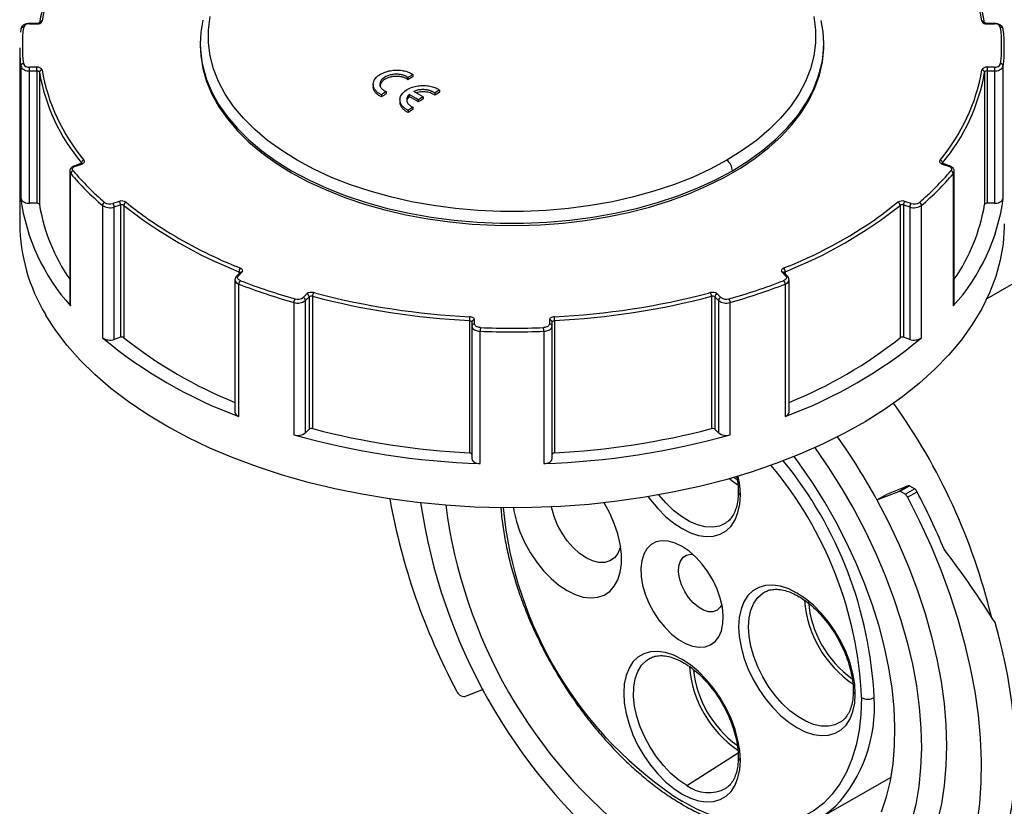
# Model space of a CAD drawing. Header units: inches. Extents: x 0 to 33, y 0 to 25.5.
# Tile 11 of 13: x 25.2 to 29.5, y 19.9 to 23.4. Entities that reach past the tile are written whole.
import ezdxf

# ---------------------------------------------------------------- set-up
doc = ezdxf.new("R2010")
doc.units = ezdxf.units.IN
doc.header["$LTSCALE"] = 3
doc.header["$MEASUREMENT"] = 0

msp = doc.modelspace()

# ---------------------------------------------------------------- linework, layer by layer
for p, q in [((25.1597, 23.3803), (25.1585, 23.3668)), ((25.2305, 23.4056), (25.1989, 23.4056)), ((25.1989, 23.4056), (25.1989, 23.4035)), ((25.1989, 23.4035), (25.2305, 23.4035)), ((25.2305, 23.4056), (25.2305, 23.4035)), ((29.4636, 23.4056), (29.432, 23.4056)), ((29.432, 23.4035), (29.432, 23.4056)), ((29.432, 23.4035), (29.4636, 23.4035)), ((29.4636, 23.4035), (29.4636, 23.4056)), ((25.1551, 23.2984), (25.1551, 22.5204)), ((25.9533, 23.3172), (25.9533, 23.308)), ((28.7092, 23.308), (28.7092, 23.3172)), ((25.1596, 23.2174), (25.1596, 22.6323)), ((25.2305, 23.2126), (25.1989, 23.2126)), ((25.1989, 23.1961), (25.1989, 23.2126)), ((25.2305, 23.1961), (25.2305, 23.2126)), ((29.4636, 23.2126), (29.432, 23.2126)), ((29.432, 23.2126), (29.432, 23.1961)), ((29.4636, 23.2126), (29.4636, 23.1961)), ((29.5029, 22.6323), (29.5029, 23.2174)), ((25.1989, 23.1961), (25.2305, 23.1961)), ((25.1989, 22.611), (25.1989, 23.1961)), ((25.2305, 23.1961), (25.2305, 22.611)), ((25.2423, 23.1899), (25.2423, 22.6048)), ((26.8714, 23.1667), (26.8714, 23.157)), ((26.8925, 23.1801), (26.8925, 23.1704)), ((29.4203, 23.1899), (29.4203, 22.6048)), ((29.432, 23.1961), (29.4636, 23.1961)), ((29.432, 23.1961), (29.432, 22.611)), ((29.4636, 23.1961), (29.4636, 22.611)), ((26.7178, 23.1359), (26.7178, 23.1241)), ((27.0108, 23.1111), (27.0108, 23.1015)), ((26.754, 23.0908), (26.754, 23.0811)), ((26.775, 23.1045), (26.775, 23.0948)), ((26.8361, 23.0679), (26.8361, 23.0558)), ((26.8765, 23.0921), (26.8765, 23.0825)), ((26.9172, 23.0683), (26.9172, 23.0586)), ((26.938, 23.0818), (26.938, 23.0721)), ((26.9897, 23.0978), (26.9897, 23.0881)), ((26.8933, 23.0356), (26.8933, 23.0259)), ((26.8723, 23.0219), (26.8723, 23.0122)), ((25.4255, 22.7859), (25.3982, 22.7767)), ((25.4019, 22.7752), (25.4293, 22.7843)), ((25.4282, 22.7893), (25.4282, 22.7871)), ((29.2333, 22.7843), (29.2606, 22.7752)), ((29.2344, 22.7893), (29.2344, 22.787)), ((29.2644, 22.7767), (29.237, 22.7859)), ((25.3763, 22.7518), (25.3763, 22.1667)), ((25.3804, 22.1566), (25.3804, 22.7417)), ((29.2821, 22.7417), (29.2821, 22.1566)), ((29.2862, 22.1667), (29.2862, 22.7518)), ((25.2305, 22.611), (25.1989, 22.611)), ((25.5207, 22.6014), (25.5207, 22.0163)), ((25.5946, 22.619), (25.5673, 22.6098)), ((25.5732, 22.5943), (25.6005, 22.6034)), ((25.5732, 22.0092), (25.5732, 22.5943)), ((25.6005, 22.6034), (25.6005, 22.0183)), ((25.6161, 22.6014), (25.6161, 22.0164)), ((29.0464, 22.6014), (29.0464, 22.0164)), ((29.062, 22.6034), (29.0894, 22.5943)), ((29.062, 22.6034), (29.062, 22.0183)), ((29.0953, 22.6098), (29.0679, 22.619)), ((29.0894, 22.5943), (29.0894, 22.0092)), ((29.1418, 22.0163), (29.1418, 22.6014)), ((29.4636, 22.611), (29.432, 22.611)), ((29.9133, 22.4678), (29.4303, 22.1889)), ((26.1308, 22.3234), (26.1117, 22.3313)), ((28.5547, 22.3329), (28.5317, 22.3234)), ((26.1293, 22.3042), (26.1135, 22.2884)), ((26.1219, 22.2897), (26.1377, 22.3055)), ((26.124, 22.3082), (26.124, 22.2989)), ((26.1294, 22.3043), (26.1293, 22.3042)), ((28.5249, 22.3055), (28.5407, 22.2897)), ((28.549, 22.2884), (28.5332, 22.3042)), ((28.5332, 22.3042), (28.5332, 22.3041)), ((28.5385, 22.3082), (28.5385, 22.2989)), ((26.1064, 22.2726), (26.1064, 22.2721)), ((26.1064, 22.2721), (26.1064, 21.687)), ((26.1239, 21.6681), (26.1239, 22.2532)), ((28.5386, 22.2532), (28.5386, 21.6681)), ((28.5562, 21.687), (28.5562, 22.2721)), ((26.4241, 22.21), (26.4083, 22.1942)), ((26.4495, 22.1997), (26.4495, 21.6147)), ((26.4634, 22.2132), (26.4545, 22.2156)), ((28.2081, 22.2156), (28.2006, 22.2136)), ((28.213, 22.1997), (28.213, 21.6147)), ((28.2543, 22.1942), (28.2385, 22.21)), ((26.367, 22.1721), (26.367, 21.5871)), ((26.4185, 22.1812), (26.4343, 22.197)), ((26.4185, 21.5961), (26.4185, 22.1812)), ((26.4343, 22.197), (26.4343, 21.6119)), ((28.2282, 22.197), (28.244, 22.1812)), ((28.2282, 22.197), (28.2282, 21.6119)), ((28.244, 22.1812), (28.244, 21.5961)), ((28.2956, 21.5871), (28.2956, 22.1721)), ((27.1434, 22.0924), (27.1434, 21.5073)), ((27.1541, 22.0856), (27.1541, 22.0674)), ((27.1541, 22.0674), (27.1541, 21.4823)), ((27.1659, 22.077), (27.1659, 22.0953)), ((27.4966, 22.0953), (27.4966, 22.077)), ((27.5084, 22.0674), (27.5084, 22.0856)), ((27.5084, 21.4823), (27.5084, 22.0674)), ((27.5192, 22.0924), (27.5192, 21.5073)), ((27.1909, 21.4596), (27.1909, 22.0447)), ((27.4716, 22.0447), (27.4716, 21.4596)), ((25.6005, 22.0183), (25.5732, 22.0092)), ((29.0894, 22.0092), (29.062, 22.0183)), ((26.4343, 21.6119), (26.4185, 21.5961)), ((28.244, 21.5961), (28.2282, 21.6119)), ((28.9444, 21.2989), (29.0411, 21.3368)), ((29.0828, 21.3609), (28.9861, 21.323)), ((29.0411, 21.3368), (29.0828, 21.3609)), ((29.0473, 21.3378), (29.089, 21.3619)), ((29.0473, 21.3378), (29.0706, 21.3243)), ((29.1124, 21.3484), (29.0706, 21.3243)), ((29.0799, 21.3108), (29.1217, 21.3349)), ((29.089, 21.3619), (29.1124, 21.3484)), ((28.9444, 21.2989), (28.9861, 21.323)), ((28.0829, 21.0939), (28.083, 21.0939)), ((28.4495, 20.8928), (28.4519, 20.8941)), ((27.2038, 20.4608), (27.1248, 20.4299)), ((28.104, 20.0369), (28.3303, 20.1813)), ((28.6899, 19.8925), (29.0068, 20.0735))]:
    msp.add_line(p, q)
at = {"flags": 128}
for points in [[(26.3816, 22.8009), (26.3133, 22.8434), (26.2506, 22.8888), (26.1941, 22.9367), (26.1439, 22.9869), (26.1003, 23.0391), (26.0636, 23.0931), (26.034, 23.1485), (26.0116, 23.205), (25.9967, 23.2624), (25.9892, 23.3202), (25.9892, 23.3782), (25.9967, 23.436)], [(28.6659, 23.436), (28.6734, 23.3782), (28.6734, 23.3202), (28.6659, 23.2624), (28.6509, 23.205), (28.6286, 23.1485), (28.599, 23.0931), (28.5623, 23.0391), (28.5187, 22.9869), (28.4685, 22.9367), (28.4119, 22.8888), (28.3493, 22.8434), (28.281, 22.8009)], [(25.9533, 23.308), (25.9554, 23.2644), (25.9646, 23.2066), (25.981, 23.1493), (26.0047, 23.0928), (26.0355, 23.0375), (26.0731, 22.9836), (26.1175, 22.9314), (26.1684, 22.8813), (26.2254, 22.8334), (26.2884, 22.7881), (26.3569, 22.7455), (26.4306, 22.706), (26.5092, 22.6696), (26.5921, 22.6367), (26.6789, 22.6073), (26.7693, 22.5817), (26.8626, 22.56), (26.9585, 22.5422), (27.0563, 22.5285), (27.1556, 22.519), (27.2558, 22.5137), (27.3564, 22.5127), (27.4569, 22.5158), (27.5568, 22.5233), (27.6554, 22.5349), (27.7523, 22.5506), (27.8469, 22.5703), (27.9388, 22.594), (28.0275, 22.6215), (28.1124, 22.6527), (28.1932, 22.6874), (28.2694, 22.7254), (28.3406, 22.7664), (28.4064, 22.8104), (28.4664, 22.857), (28.5204, 22.9061), (28.568, 22.9573), (28.6091, 23.0103), (28.6433, 23.065), (28.6706, 23.1209), (28.6906, 23.1778), (28.7035, 23.2355), (28.709, 23.2935), (28.7092, 23.308)], [(25.9658, 23.2105), (25.981, 23.1585), (26.0047, 23.102), (26.0355, 23.0467), (26.0731, 22.9928), (26.1175, 22.9407), (26.1684, 22.8905), (26.2254, 22.8427), (26.2884, 22.7973), (26.3569, 22.7548)], [(28.3056, 22.7548), (28.3757, 22.7984), (28.44, 22.8449), (28.498, 22.894), (28.5495, 22.9455), (28.5943, 22.9991), (28.6319, 23.0545), (28.6623, 23.1114), (28.6852, 23.1694), (28.6984, 23.2175)], [(25.391, 22.7544), (25.3891, 22.7571), (25.3882, 22.7601), (25.3883, 22.7631), (25.3893, 22.766), (25.3913, 22.7688), (25.3941, 22.7713), (25.3977, 22.7735), (25.4019, 22.7752)], [(25.4293, 22.7843), (25.4328, 22.7858), (25.4359, 22.7876), (25.4383, 22.7897), (25.44, 22.792), (25.4409, 22.7945), (25.441, 22.797), (25.4404, 22.7995), (25.4389, 22.8018)], [(28.281, 22.8009), (28.2073, 22.7615), (28.1288, 22.7254), (28.0458, 22.6927), (27.9588, 22.6637), (27.8684, 22.6385), (27.7749, 22.6174), (27.6789, 22.6003), (27.581, 22.5874), (27.4816, 22.5787), (27.3815, 22.5744), (27.2811, 22.5744), (27.1809, 22.5787), (27.0816, 22.5874), (26.9837, 22.6003), (26.8877, 22.6174), (26.7942, 22.6385), (26.7037, 22.6637), (26.6167, 22.6927), (26.5337, 22.7254), (26.4552, 22.7615), (26.3816, 22.8009)], [(29.2236, 22.8018), (29.2222, 22.7995), (29.2215, 22.797), (29.2216, 22.7945), (29.2226, 22.792), (29.2243, 22.7897), (29.2267, 22.7876), (29.2297, 22.7858), (29.2333, 22.7843)], [(29.2334, 22.7876), (29.2336, 22.7881), (29.2344, 22.7893)], [(29.2606, 22.7752), (29.2649, 22.7735), (29.2684, 22.7713), (29.2713, 22.7688), (29.2732, 22.766), (29.2743, 22.7631), (29.2743, 22.7601), (29.2734, 22.7571), (29.2716, 22.7544)], [(26.3569, 22.7548), (26.4325, 22.7143), (26.513, 22.6772), (26.5982, 22.6437), (26.6874, 22.614), (26.7802, 22.5881), (26.8762, 22.5664), (26.9746, 22.5489), (27.0751, 22.5356), (27.177, 22.5268), (27.2797, 22.5223), (27.3828, 22.5223), (27.4856, 22.5268), (27.5874, 22.5356), (27.6879, 22.5489), (27.7864, 22.5664), (27.8823, 22.5881), (27.9751, 22.614), (28.0644, 22.6437), (28.1495, 22.6772), (28.2301, 22.7143), (28.3056, 22.7548)], [(29.0368, 22.615), (28.9836, 22.5733), (28.9749, 22.5669)], [(29.5075, 22.5204), (29.5073, 22.5053), (29.5021, 22.432), (29.4894, 22.359), (29.4694, 22.2865), (29.4421, 22.2149), (29.4076, 22.1443), (29.3661, 22.075), (29.3176, 22.0072), (29.2623, 21.9411), (29.2004, 21.877), (29.1322, 21.8152), (29.0578, 21.7557), (28.9776, 21.6988), (28.8917, 21.6447), (28.8005, 21.5937), (28.7043, 21.5457), (28.6034, 21.5011), (28.4982, 21.46), (28.389, 21.4225), (28.2762, 21.3887), (28.1601, 21.3588), (28.0413, 21.3329), (27.92, 21.311), (27.7967, 21.2932), (27.6718, 21.2796), (27.5458, 21.2702), (27.419, 21.2651), (27.292, 21.2643), (27.1651, 21.2678), (27.0387, 21.2755), (26.9133, 21.2875), (26.7894, 21.3037), (26.6673, 21.324), (26.5475, 21.3484), (26.4303, 21.3768), (26.3162, 21.4092), (26.2056, 21.4452), (26.0988, 21.485), (25.9962, 21.5283), (25.8982, 21.575), (25.8051, 21.6249), (25.7171, 21.6778), (25.6347, 21.7337), (25.558, 21.7922), (25.4874, 21.8532), (25.4231, 21.9164), (25.3653, 21.9817), (25.3142, 22.0489), (25.2699, 22.1177)], [(26.1305, 22.2685), (26.1264, 22.2704), (26.1231, 22.2727), (26.1206, 22.2753), (26.1189, 22.2781), (26.1182, 22.2811), (26.1185, 22.284), (26.1197, 22.287), (26.1219, 22.2897)], [(26.1377, 22.3055), (26.1395, 22.3078), (26.1406, 22.3102), (26.1408, 22.3127), (26.1403, 22.3152), (26.139, 22.3176), (26.1369, 22.3198), (26.1341, 22.3218), (26.1308, 22.3234)], [(28.5317, 22.3234), (28.5284, 22.3218), (28.5257, 22.3198), (28.5236, 22.3176), (28.5222, 22.3152), (28.5217, 22.3127), (28.522, 22.3102), (28.523, 22.3078), (28.5249, 22.3055)], [(28.5407, 22.2897), (28.5428, 22.287), (28.544, 22.284), (28.5443, 22.2811), (28.5436, 22.2781), (28.542, 22.2753), (28.5394, 22.2727), (28.5361, 22.2704), (28.5321, 22.2685)], [(27.1434, 22.0924), (27.1455, 22.0922), (27.1475, 22.0917), (27.1494, 22.0911), (27.151, 22.0902), (27.1523, 22.0892), (27.1533, 22.0881), (27.1539, 22.0869), (27.1541, 22.0856)], [(27.1659, 22.0953), (27.1655, 22.0978), (27.1643, 22.1002), (27.1624, 22.1025), (27.1597, 22.1045), (27.1565, 22.1062), (27.1528, 22.1075), (27.1487, 22.1084), (27.1444, 22.1088)], [(27.1541, 22.0674), (27.1548, 22.0631), (27.1569, 22.059), (27.1602, 22.0552), (27.1648, 22.0518), (27.1703, 22.049), (27.1767, 22.0468), (27.1836, 22.0454), (27.1909, 22.0447)], [(27.1917, 22.0611), (27.1866, 22.0616), (27.1817, 22.0626), (27.1773, 22.0642), (27.1734, 22.0661), (27.1702, 22.0685), (27.1678, 22.0712), (27.1664, 22.074), (27.1659, 22.077)], [(27.4966, 22.077), (27.4961, 22.074), (27.4947, 22.0712), (27.4923, 22.0685), (27.4892, 22.0661), (27.4853, 22.0642), (27.4808, 22.0626), (27.476, 22.0616), (27.4708, 22.0611)], [(27.4716, 22.0447), (27.4789, 22.0454), (27.4859, 22.0468), (27.4922, 22.049), (27.4978, 22.0518), (27.5023, 22.0552), (27.5057, 22.059), (27.5077, 22.0631), (27.5084, 22.0674)], [(27.5181, 22.1088), (27.5138, 22.1084), (27.5098, 22.1075), (27.506, 22.1062), (27.5028, 22.1045), (27.5002, 22.1025), (27.4982, 22.1002), (27.497, 22.0978), (27.4966, 22.0953)], [(27.5084, 22.0856), (27.5086, 22.0869), (27.5092, 22.0881), (27.5102, 22.0892), (27.5115, 22.0902), (27.5131, 22.0911), (27.515, 22.0917), (27.517, 22.0922), (27.5192, 22.0924)], [(27.1541, 21.5005), (27.1539, 21.5018), (27.1533, 21.503), (27.1523, 21.5041), (27.151, 21.5051), (27.1494, 21.506), (27.1475, 21.5066), (27.1455, 21.5071), (27.1434, 21.5073)], [(27.5192, 21.5073), (27.517, 21.5071), (27.515, 21.5066), (27.5131, 21.506), (27.5115, 21.5051), (27.5102, 21.5041), (27.5092, 21.503), (27.5086, 21.5018), (27.5084, 21.5005)], [(28.6701, 21.53), (28.6714, 21.5283), (28.7321, 21.4398), (28.7894, 21.3486), (28.8433, 21.2551), (28.8932, 21.1597), (28.9391, 21.0628), (28.9808, 20.9649), (29.0179, 20.8665), (29.0504, 20.768), (29.0781, 20.6699), (29.1009, 20.5727), (29.1186, 20.4768), (29.1312, 20.3826), (29.1386, 20.2906), (29.1408, 20.2013), (29.1377, 20.115), (29.1295, 20.0321), (29.1161, 19.9532), (29.0975, 19.8784)], [(27.1541, 21.4823), (27.1548, 21.478), (27.1569, 21.4739), (27.1602, 21.4701), (27.1648, 21.4668), (27.1703, 21.4639), (27.1767, 21.4617), (27.1836, 21.4603), (27.1909, 21.4596)], [(27.4716, 21.4596), (27.4789, 21.4603), (27.4859, 21.4617), (27.4922, 21.4639), (27.4978, 21.4668), (27.5023, 21.4701), (27.5057, 21.4739), (27.5077, 21.478), (27.5084, 21.4823)], [(28.9649, 19.9198), (28.9868, 19.9864), (29.0038, 20.0575), (29.0156, 20.1328), (29.0223, 20.2118), (29.0237, 20.2941), (29.02, 20.3794), (29.0111, 20.4671), (28.997, 20.5569), (28.9778, 20.6481), (28.9537, 20.7405), (28.9248, 20.8334), (28.8911, 20.9264), (28.8529, 21.019), (28.8104, 21.1108), (28.7639, 21.2012), (28.7134, 21.2897), (28.6594, 21.376), (28.6021, 21.4595), (28.579, 21.4911)], [(28.2925, 21.3933), (28.3046, 21.3838), (28.3293, 21.3666)], [(28.3261, 21.3882), (28.3138, 21.3971), (28.3116, 21.3988)], [(28.3407, 21.3212), (28.3381, 21.3651), (28.3316, 21.4047)], [(27.3379, 21.2641), (27.3401, 21.2503), (27.3507, 21.2044), (27.3663, 21.158), (27.3866, 21.1119), (27.4111, 21.0673), (27.4392, 21.0252), (27.4704, 20.9864), (27.5039, 20.9519), (27.539, 20.9224), (27.5749, 20.8986), (27.6108, 20.8809), (27.6458, 20.8699), (27.6793, 20.8658), (27.7105, 20.8686), (27.7387, 20.8782), (27.7631, 20.8946), (27.7834, 20.9172), (27.799, 20.9456), (27.8096, 20.9792), (27.815, 21.0172), (27.815, 21.0588), (27.8096, 21.103), (27.799, 21.1488), (27.7834, 21.1953), (27.7631, 21.2413), (27.7387, 21.2859), (27.7384, 21.2863)], [(27.9339, 21.3132), (27.9436, 21.3001), (27.9758, 21.2611), (28.0103, 21.2263), (28.0462, 21.1966), (28.0829, 21.1724), (28.1196, 21.1542), (28.1555, 21.1425), (28.19, 21.1375), (28.2223, 21.1392), (28.2517, 21.1476), (28.2777, 21.1626), (28.2998, 21.1839), (28.3174, 21.211), (28.3302, 21.2434), (28.3381, 21.2804), (28.3407, 21.3212)], [(28.2769, 21.1977), (28.2747, 21.1963), (28.2482, 21.1839), (28.2183, 21.1784), (28.1858, 21.1799), (28.1514, 21.1884), (28.116, 21.2037), (28.0802, 21.2254), (28.045, 21.253), (28.0111, 21.2859), (27.9809, 21.3214)], [(28.9444, 21.2989), (28.9955, 21.2005), (29.0426, 21.1007), (29.0853, 20.9998), (29.1235, 20.8985), (29.1569, 20.797), (29.1855, 20.696), (29.2092, 20.5958), (29.2277, 20.4969), (29.2411, 20.3998), (29.2493, 20.3048), (29.2521, 20.2124), (29.2497, 20.1231), (29.2421, 20.0372), (29.2292, 19.9552), (29.2111, 19.8773)], [(29.0799, 21.3108), (29.1331, 21.2049), (29.1821, 21.0977), (29.2266, 20.9896), (29.2665, 20.8811), (29.3016, 20.7726), (29.3317, 20.6645), (29.3568, 20.5574), (29.3768, 20.4515), (29.3915, 20.3474), (29.401, 20.2455), (29.4051, 20.1461), (29.4038, 20.0497), (29.3972, 19.9567), (29.3854, 19.8674)], [(27.8112, 21.0936), (27.8097, 21.0878), (27.7992, 21.0626), (27.7839, 21.0429), (27.7643, 21.0294), (27.7412, 21.0226), (27.7152, 21.0227), (27.6873, 21.0296), (27.6584, 21.0432), (27.6295, 21.063), (27.6016, 21.0883), (27.5756, 21.1182), (27.5524, 21.1518), (27.5329, 21.1878), (27.5176, 21.2252), (27.5071, 21.2625), (27.5059, 21.2682)], [(28.0829, 21.0939), (28.0521, 21.1087), (28.0222, 21.1169), (27.994, 21.1185), (27.9684, 21.1133), (27.946, 21.1015), (27.9276, 21.0834), (27.9137, 21.0595), (27.9047, 21.0306), (27.9007, 20.9974), (27.9021, 20.961), (27.9086, 20.9223), (27.9201, 20.8825), (27.9363, 20.8428), (27.9567, 20.8042), (27.9808, 20.7678), (28.0078, 20.7348), (28.037, 20.7061), (28.0675, 20.6825), (28.0984, 20.6646), (28.1289, 20.653), (28.158, 20.6481), (28.185, 20.6499), (28.2091, 20.6585), (28.2295, 20.6735), (28.2457, 20.6945), (28.2573, 20.721), (28.2638, 20.7522), (28.2651, 20.7871), (28.2612, 20.8248), (28.2521, 20.8642), (28.2382, 20.9041), (28.2198, 20.9434), (28.1975, 20.981), (28.1718, 21.0158), (28.1437, 21.0468), (28.1137, 21.0731), (28.0829, 21.0939)], [(28.2588, 20.8375), (28.252, 20.8251), (28.2383, 20.8117), (28.2207, 20.8048), (28.2002, 20.8048), (28.1779, 20.8116), (28.155, 20.8248), (28.1326, 20.8438), (28.1121, 20.8675), (28.0946, 20.8947), (28.0809, 20.9239), (28.0718, 20.9535), (28.0678, 20.9819), (28.0691, 21.0075), (28.0757, 21.0291), (28.0872, 21.0455), (28.1029, 21.0556), (28.1221, 21.0591), (28.1312, 21.0585)], [(28.8487, 20.4412), (28.8461, 20.4851), (28.8383, 20.5311), (28.8254, 20.5783), (28.8078, 20.6258), (28.7858, 20.6725), (28.7598, 20.7175), (28.7303, 20.76), (28.6981, 20.799), (28.6636, 20.8337), (28.6277, 20.8635), (28.591, 20.8877), (28.5543, 20.9058), (28.5184, 20.9176), (28.4839, 20.9226), (28.4516, 20.9209), (28.4222, 20.9124), (28.3962, 20.8974), (28.3741, 20.8761), (28.3565, 20.849), (28.3437, 20.8167), (28.3358, 20.7797), (28.3332, 20.7388), (28.3358, 20.695), (28.3437, 20.649), (28.3565, 20.6017), (28.3741, 20.5543), (28.3962, 20.5076), (28.4222, 20.4625), (28.4516, 20.4201), (28.4839, 20.3811), (28.5184, 20.3464), (28.5543, 20.3166), (28.591, 20.2924), (28.6277, 20.2742), (28.6636, 20.2625), (28.6981, 20.2575), (28.7303, 20.2592), (28.7598, 20.2676), (28.7858, 20.2827), (28.8078, 20.3039), (28.8254, 20.331), (28.8383, 20.3634), (28.8461, 20.4004), (28.8487, 20.4412)], [(28.785, 20.3177), (28.7847, 20.3176), (28.7589, 20.3048), (28.7298, 20.2987), (28.6981, 20.2994), (28.6645, 20.3068), (28.6297, 20.3208), (28.5945, 20.3412), (28.5597, 20.3673), (28.526, 20.3987), (28.4943, 20.4347), (28.4652, 20.4744), (28.4394, 20.5169), (28.4175, 20.5613), (28.3999, 20.6067), (28.387, 20.652), (28.3792, 20.6961), (28.3766, 20.7382), (28.3792, 20.7772), (28.387, 20.8123), (28.3999, 20.8427), (28.4175, 20.8678), (28.4394, 20.8869), (28.4495, 20.8928)], [(28.3407, 20.1478), (28.3381, 20.1917), (28.3302, 20.2377), (28.3174, 20.2849), (28.2998, 20.3324), (28.2777, 20.3791), (28.2517, 20.4241), (28.2223, 20.4666), (28.19, 20.5056), (28.1555, 20.5403), (28.1196, 20.5701), (28.0829, 20.5943), (28.0462, 20.6124), (28.0103, 20.6242), (27.9758, 20.6292), (27.9436, 20.6275), (27.9141, 20.619), (27.8881, 20.604), (27.8661, 20.5827), (27.8485, 20.5556), (27.8356, 20.5233), (27.8278, 20.4863), (27.8252, 20.4454), (27.8278, 20.4016), (27.8356, 20.3556), (27.8485, 20.3083), (27.8661, 20.2609), (27.8881, 20.2142), (27.9141, 20.1691), (27.9436, 20.1267), (27.9758, 20.0877), (28.0103, 20.053), (28.0462, 20.0232), (28.0829, 19.999)], [(28.104, 20.0369), (28.0684, 20.0606), (28.0335, 20.09), (28.0003, 20.1245), (27.9695, 20.1633), (27.9418, 20.2054), (27.9178, 20.2499), (27.8981, 20.2957), (27.8832, 20.3419), (27.8733, 20.3873), (27.8688, 20.4308), (27.8697, 20.4716), (27.876, 20.5086), (27.8876, 20.541), (27.9041, 20.5681), (27.9253, 20.5891), (27.9437, 20.6006)], [(28.8764, 20.4252), (28.8737, 20.3511), (28.8656, 20.2807), (28.8521, 20.2143), (28.8334, 20.1525), (28.8096, 20.0958), (28.7808, 20.0443), (28.7472, 19.9987), (28.7091, 19.959), (28.6667, 19.9257), (28.6204, 19.8989), (28.5703, 19.8789), (28.5169, 19.8657), (28.4606, 19.8594), (28.4017, 19.8602), (28.3406, 19.8679), (28.2777, 19.8826), (28.2135, 19.9041), (28.1484, 19.9323), (28.0829, 19.967)], [(28.0829, 19.999), (28.1196, 19.9808), (28.1555, 19.9691), (28.19, 19.9641), (28.2223, 19.9658), (28.2517, 19.9742), (28.2777, 19.9893), (28.2998, 20.0105), (28.3174, 20.0376), (28.3302, 20.07), (28.3381, 20.107), (28.3407, 20.1478)]]:
    msp.add_lwpolyline(points, dxfattribs=at)
for centre, radius, start, end in [((26.0894, 23.2702), 0.848, 140.0963, 170.1068), ((28.5731, 23.2702), 0.848, 9.8932, 39.9037), ((26.0824, 23.2603), 0.8528, 140.0963, 170.1068), ((28.5802, 23.2603), 0.8528, 9.8932, 39.9037), ((25.234, 23.4254), 0.0222, 261.0159, 334.6243), ((25.2525, 23.4054), 0.0105, 81.8527, 163.1464), ((26.4187, 23.3172), 0.4653, 167.2782, 193.2604), ((28.2443, 23.3173), 0.4649, 347.6147, 12.6936), ((29.41, 23.4054), 0.0106, 17.559, 98.0962), ((29.4286, 23.4254), 0.0222, 205.3757, 278.9841), ((25.17, 23.3783), 0.0104, 82.1435, 173.8319), ((25.89, 23.308), 0.7231, 173.6019, 186.3981), ((25.1947, 23.3784), 0.0254, 80.5031, 156.3402), ((29.4678, 23.3784), 0.0254, 23.6598, 99.4969), ((29.4926, 23.3783), 0.0104, 6.1681, 97.8565), ((28.7726, 23.308), 0.7231, 353.6019, 6.3981), ((28.7805, 23.2984), 0.727, 353.6019, 6.3981), ((25.883, 23.2984), 0.7279, 180.0053, 186.395), ((25.1709, 23.2161), 0.0114, 87.5152, 173.582), ((25.1929, 23.2319), 0.0363, 203.6598, 279.4969), ((25.1947, 23.2376), 0.0254, 203.6598, 279.4969), ((25.234, 23.1906), 0.0222, 25.3757, 98.9841), ((25.2537, 23.1886), 0.0115, 88.5768, 173.5849), ((26.0894, 23.3458), 0.848, 189.8932, 219.9037), ((28.5731, 23.3458), 0.848, 320.0963, 350.1068), ((29.4286, 23.1906), 0.0222, 81.0159, 154.6243), ((29.4088, 23.1886), 0.0115, 6.4151, 91.4232), ((29.4678, 23.2376), 0.0254, 260.5031, 336.3402), ((29.4696, 23.2319), 0.0363, 260.5031, 336.3402), ((29.4916, 23.2161), 0.0114, 6.418, 92.4848), ((25.2322, 23.1851), 0.0111, 25.3757, 98.9841), ((26.0824, 23.3364), 0.8528, 189.8932, 219.9037), ((33.332, 13.0405), 12.0116, 122.41921, 122.53812), ((33.3265, 13.0405), 12.0005, 122.42158, 122.5406), ((28.5802, 23.3364), 0.8528, 320.0963, 350.1068), ((29.4303, 23.1851), 0.0111, 81.0159, 154.6243), ((33.45, 12.9722), 12.0109, 122.41936, 122.53828), ((33.4623, 12.8384), 12.252, 123.08003, 123.19748), ((33.4567, 12.8384), 12.2409, 123.08302, 123.20058), ((21.2078, 13.3724), 11.252, 59.50837, 59.74815), ((21.2133, 13.3724), 11.2409, 59.50788, 59.74789), ((21.2278, 13.3845), 11.2536, 59.50844, 59.74819), ((33.5009, 12.8791), 12.1312, 122.75119, 122.86852), ((33.4954, 12.8791), 12.1201, 122.75388, 122.87132), ((33.4444, 12.9722), 11.9998, 122.42173, 122.54076), ((33.5802, 12.7701), 12.2513, 123.08022, 123.19768), ((33.5747, 12.7701), 12.2402, 123.08322, 123.20078), ((25.3988, 22.773), 0.0038, 35.1735, 99.5106), ((25.4262, 22.7821), 0.0038, 35.1828, 99.4527), ((25.4423, 22.7881), 0.0142, 103.9636, 174.8696), ((25.4248, 22.7864), 0.0045, 1.3441, 40.8544), ((28.2444, 22.7517), 0.0613, 2.8426, 53.3848), ((29.2202, 22.7881), 0.0142, 5.1304, 76.0364), ((29.2364, 22.7821), 0.0038, 80.5473, 144.8172), ((29.2637, 22.773), 0.0038, 80.4928, 144.826), ((25.3916, 22.7521), 0.0152, 181.086, 222.9214), ((25.3948, 22.7404), 0.0144, 105.1796, 175.03), ((26.3903, 23.6113), 1.3327, 220.7333, 229.2729), ((26.3954, 23.6193), 1.3255, 220.7333, 229.2729), ((28.2672, 23.6193), 1.3255, 310.7271, 319.2667), ((28.2723, 23.6113), 1.3327, 310.7271, 319.2667), ((29.2678, 22.7404), 0.0144, 4.97, 74.8204), ((29.271, 22.7521), 0.0153, 317.0943, 358.5184), ((26.0392, 22.7515), 0.8876, 187.7172, 222.0797), ((25.1929, 22.6469), 0.0363, 203.6598, 279.4969), ((25.2322, 22.6), 0.0111, 25.3757, 98.9841), ((26.0454, 22.7386), 0.8142, 189.456, 214.7379), ((25.5363, 22.6003), 0.0156, 111.6746, 175.9286), ((25.5539, 22.6491), 0.0581, 235.2085, 289.4276), ((25.5538, 22.6482), 0.0406, 235.2085, 289.4276), ((25.5487, 22.5939), 0.0245, 0.9539, 40.6395), ((25.6062, 22.5858), 0.0352, 56.2387, 109.2585), ((25.576, 22.603), 0.0245, 0.9539, 40.6395), ((25.6063, 22.5868), 0.0176, 56.2387, 109.2585), ((25.632, 22.6004), 0.0159, 112.9982, 176.1141), ((26.8441, 24.1422), 1.9703, 231.4433, 248.5621), ((26.69, 23.9209), 1.6846, 230.8221, 238.2314), ((27.8184, 24.1422), 1.9703, 291.4379, 308.5567), ((29.0563, 22.5858), 0.0352, 70.7415, 123.7613), ((29.0306, 22.6004), 0.0159, 3.8859, 67.0018), ((29.0562, 22.5868), 0.0176, 70.7415, 123.7613), ((29.0865, 22.603), 0.0245, 139.3605, 179.0461), ((29.1139, 22.5939), 0.0245, 139.3605, 179.0461), ((29.1087, 22.6491), 0.0581, 250.5724, 304.7915), ((29.1088, 22.6482), 0.0406, 250.5724, 304.7915), ((29.1262, 22.6003), 0.0156, 4.0714, 68.3254), ((28.6233, 22.7515), 0.8876, 317.9203, 352.2828), ((28.6039, 22.7439), 0.8282, 325.4785, 350.3276), ((29.4303, 22.6), 0.0111, 81.0159, 154.6243), ((29.4696, 22.6469), 0.0363, 260.5031, 336.3402), ((27.7798, 24.2192), 2.0393, 292.3351, 305.8787), ((25.9484, 22.5289), 0.7933, 180.6132, 211.2206), ((26.928, 24.3136), 2.1438, 238.35, 247.6205), ((26.1188, 22.2822), 0.00808, 67.2776, 130.3483), ((26.1457, 22.3077), 0.0217, 133.3106, 178.5521), ((26.122, 22.3011), 0.00736, 20.5594, 74.0155), ((26.1346, 22.298), 0.00808, 67.28, 130.3099), ((28.528, 22.2982), 0.00794, 49.0422, 113.368), ((28.5169, 22.3077), 0.0217, 1.4479, 46.6894), ((28.5407, 22.301), 0.00759, 106.8793, 158.5458), ((28.5438, 22.2824), 0.00794, 49.0442, 113.3678), ((26.1288, 22.2752), 0.0226, 188.0712, 257.5851), ((26.1463, 22.2527), 0.0224, 134.976, 178.6999), ((27.1506, 24.9284), 2.8655, 249.0046, 254.1293), ((27.1516, 24.9292), 2.8499, 249.0046, 254.1293), ((27.511, 24.9292), 2.8499, 285.8707, 290.9954), ((27.5119, 24.9284), 2.8655, 285.8707, 290.9954), ((28.5163, 22.2527), 0.0224, 1.3001, 45.024), ((28.5338, 22.2752), 0.0226, 282.4108, 351.9609), ((26.4446, 22.1834), 0.0336, 72.9882, 127.7299), ((26.4194, 22.1958), 0.015, 4.5341, 71.6306), ((26.4446, 22.1837), 0.0168, 72.9882, 127.7299), ((26.4781, 22.1995), 0.0286, 145.7315, 179.4403), ((27.3093, 25.4617), 3.3734, 255.2338, 267.1801), ((27.3098, 25.4624), 3.3576, 255.3993, 267.1772), ((27.3528, 25.4619), 3.3571, 272.8223, 284.6265), ((27.3532, 25.4617), 3.3734, 272.8199, 284.7662), ((28.2179, 22.1834), 0.0336, 52.2701, 107.0118), ((28.1844, 22.1995), 0.0286, 0.5597, 34.2685), ((28.2179, 22.1837), 0.0168, 52.2701, 107.0118), ((28.2432, 22.1958), 0.015, 108.3694, 175.4659), ((25.3916, 22.167), 0.0152, 181.1515, 222.9189), ((26.3943, 22.1718), 0.0273, 143.9114, 179.3404), ((26.3842, 22.2257), 0.0562, 252.1764, 307.6571), ((26.3843, 22.2254), 0.0393, 252.1764, 307.6571), ((26.4036, 22.18), 0.015, 4.5341, 71.6306), ((28.259, 22.18), 0.015, 108.3694, 175.4659), ((28.2784, 22.2257), 0.0562, 232.3429, 287.8236), ((28.2783, 22.2254), 0.0393, 232.3429, 287.8236), ((28.2683, 22.1718), 0.0273, 0.6596, 36.0886), ((29.271, 22.167), 0.0152, 317.0811, 358.8485), ((27.2711, 22.0924), 0.1278, 172.6214, 180.0107), ((27.1649, 22.0844), 0.0109, 84.8174, 173.6487), ((27.1649, 22.0662), 0.0109, 84.8174, 173.6487), ((27.4976, 22.0844), 0.0109, 6.3513, 95.1826), ((27.4976, 22.0662), 0.0109, 6.3513, 95.1826), ((27.3914, 22.0924), 0.1278, 359.9893, 7.3786), ((27.3683, 22.0447), 0.1773, 174.6876, 180.01), ((27.3313, 25.8087), 3.7666, 267.8648, 272.1352), ((27.3313, 25.8047), 3.7462, 267.8648, 272.1352), ((27.2943, 22.0447), 0.1773, 359.99, 5.3124), ((26.8282, 23.5847), 2.0419, 230.1832, 249.8222), ((25.5539, 22.064), 0.0581, 235.2085, 289.4276), ((25.6063, 22.0017), 0.0176, 56.2387, 109.2585), ((26.8387, 23.5491), 1.9606, 231.4231, 248.0688), ((27.8343, 23.5847), 2.0419, 290.1778, 309.8168), ((27.8239, 23.5491), 1.9606, 291.9312, 308.5769), ((29.0562, 22.0017), 0.0176, 70.7415, 123.7613), ((29.1087, 22.064), 0.0581, 250.5724, 304.7915), ((26.7889, 20.136), 2.7389, 13.6501, 35.5111), ((26.1288, 21.6902), 0.0226, 188.0712, 257.5851), ((28.5338, 21.6902), 0.0226, 282.4149, 351.9288), ((26.3842, 21.6406), 0.0562, 252.1764, 307.6571), ((26.4446, 21.5986), 0.0168, 72.9882, 127.7299), ((27.3093, 24.8767), 3.3734, 255.2338, 267.1801), ((27.3532, 24.8767), 3.3734, 272.8199, 284.7662), ((28.2179, 21.5986), 0.0168, 52.2701, 107.0118), ((28.2784, 21.6406), 0.0562, 232.3429, 287.8236), ((27.3092, 24.9514), 3.4938, 254.3542, 268.0597), ((27.3533, 24.9514), 3.4938, 271.9403, 285.6458), ((26.4426, 19.9365), 2.8487, 28.572, 35.1904), ((27.1476, 20.3414), 1.7864, 2.69, 39.2705), ((27.16, 20.3477), 1.7182, 2.5865, 39.9962), ((28.3465, 21.3351), 0.0151, 183.1677, 247.1568), ((29.0464, 21.3226), 0.0151, 86.8962, 110.8309), ((29.0882, 21.3467), 0.0151, 86.8962, 110.8309), ((29.063, 21.3042), 0.0663, 27.6279, 41.7882), ((26.3171, 19.8599), 3.1688, 22.6724, 27.7411), ((29.633, 21.8171), 2.888, 190.2445, 208.1216), ((29.4291, 21.6589), 2.5295, 188.4774, 230.2578), ((29.0212, 21.2801), 0.0663, 27.6279, 41.7882), ((29.262, 21.5634), 2.2419, 187.3789, 232.2035), ((29.0238, 21.4302), 1.7396, 185.4729, 237.2583), ((29.1104, 20.8899), 0.487, 184.1351, 235.9118), ((29.1125, 20.8908), 0.4731, 185.0824, 233.9695), ((28.6023, 20.5965), 0.487, 184.1351, 235.9118), ((28.6057, 20.5984), 0.4747, 186.0324, 233.9167), ((27.1222, 20.4681), 0.0383, 198.6614, 273.8904), ((28.2934, 20.3817), 0.6401, 316.9341, 3.8962), ((28.8546, 20.4552), 0.0151, 183.1677, 247.1568), ((28.9043, 20.479), 0.0605, 242.6199, 297.2576), ((28.3465, 20.1618), 0.0151, 183.1677, 247.1568), ((28.2003, 20.1657), 0.1608, 233.2524, 298.4768), ((28.495, 20.2335), 0.3927, 286.4734, 312.6406)]:
    msp.add_arc(centre, radius, start, end)
for centre, major_axis, ratio, start_param, end_param in [((28.3826, 21.0564), (-1.3208, 1.3892), 0.349555, 4.185327, 4.408648), ((28.2339, 20.9705), (-0.9742, 1.5967), 0.56049, 3.12797, 4.255784)]:
    msp.add_ellipse(centre, major_axis=major_axis, ratio=ratio, start_param=start_param, end_param=end_param)
for points, knots in [([(25.1989, 23.4056), (25.1961, 23.4055), (25.1882, 23.4052), (25.1764, 23.4016), (25.1663, 23.3948), (25.161, 23.387), (25.16, 23.382), (25.1597, 23.3803)], [0, 0, 0, 0, 0.153606, 0.421373, 0.676967, 0.886908, 1, 1, 1, 1]), ([(25.2426, 23.409), (25.2426, 23.409), (25.2426, 23.4089), (25.241, 23.4077), (25.2381, 23.4066), (25.2344, 23.4058), (25.2317, 23.4057), (25.2305, 23.4056)], [0, 0, 0, 0, 0.172588, 0.3829, 0.587422, 0.811086, 1, 1, 1, 1]), ([(29.432, 23.4056), (29.4305, 23.4057), (29.4274, 23.4058), (29.4235, 23.4069), (29.421, 23.4081), (29.4199, 23.4091), (29.4199, 23.409), (29.4199, 23.409)], [0, 0, 0, 0, 0.230381, 0.478423, 0.681568, 0.874708, 1, 1, 1, 1]), ([(29.5029, 23.3803), (29.5022, 23.3831), (29.5008, 23.389), (29.4942, 23.3964), (29.4845, 23.4023), (29.4734, 23.4053), (29.4661, 23.4055), (29.4636, 23.4056)], [0, 0, 0, 0, 0.1858849, 0.3794284, 0.605214, 0.868079, 1, 1, 1, 1]), ([(26.754, 23.0908), (26.7524, 23.0915), (26.7493, 23.093), (26.7449, 23.0955), (26.7408, 23.0982), (26.737, 23.101), (26.7334, 23.104), (26.7302, 23.1072), (26.7273, 23.1105), (26.7247, 23.114), (26.7226, 23.1176), (26.7208, 23.1213), (26.7194, 23.1251), (26.7184, 23.1289), (26.7171, 23.1387), (26.7209, 23.157), (26.7357, 23.1723), (26.7546, 23.1845), (26.7718, 23.1924), (26.7982, 23.1983), (26.8184, 23.1997), (26.8333, 23.1992), (26.8452, 23.1979), (26.8564, 23.1957), (26.8668, 23.1928), (26.8764, 23.1892), (26.8851, 23.185), (26.89, 23.1817), (26.8925, 23.1801)], [0, 0, 0, 0, 0.018622, 0.03735, 0.056184, 0.075125, 0.094171, 0.113324, 0.132585, 0.151952, 0.171427, 0.191009, 0.2107, 0.230498, 0.250405, 0.358157, 0.499182, 0.499522, 0.603418, 0.686719, 0.749326, 0.786911, 0.823902, 0.860301, 0.896109, 0.931327, 0.965957, 1, 1, 1, 1]), ([(26.8714, 23.1667), (26.8704, 23.1674), (26.8684, 23.1689), (26.865, 23.171), (26.8614, 23.1729), (26.8544, 23.1761), (26.8428, 23.1798), (26.8252, 23.182), (26.8067, 23.1813), (26.7831, 23.1764), (26.7602, 23.1647), (26.7475, 23.1472), (26.7468, 23.1341), (26.7498, 23.1257), (26.7529, 23.1206), (26.757, 23.1158), (26.7621, 23.1115), (26.7681, 23.1077), (26.7727, 23.1056), (26.775, 23.1045)], [0, 0, 0, 0, 0.020932, 0.041894, 0.062885, 0.083906, 0.155837, 0.232314, 0.313343, 0.389205, 0.541491, 0.666897, 0.770084, 0.809234, 0.84805, 0.886532, 0.924683, 0.962505, 1, 1, 1, 1]), ([(26.8714, 23.157), (26.8683, 23.1592), (26.862, 23.1635), (26.8496, 23.1681), (26.8359, 23.1712), (26.8212, 23.1723), (26.8065, 23.1714), (26.7921, 23.1687), (26.7788, 23.1642), (26.7672, 23.1581), (26.7579, 23.1507), (26.7514, 23.1425), (26.7477, 23.1345), (26.7477, 23.1295), (26.7477, 23.1275)], [0, 0, 0, 0, 0.084831, 0.169617, 0.256634, 0.343351, 0.427975, 0.512658, 0.599342, 0.686427, 0.770892, 0.856, 0.942174, 1, 1, 1, 1]), ([(26.754, 23.0811), (26.7489, 23.0838), (26.7388, 23.0891), (26.7277, 23.0995), (26.7206, 23.1109), (26.7175, 23.1201), (26.7181, 23.1252), (26.7182, 23.1262)], [0, 0, 0, 0, 0.236752, 0.472954, 0.708677, 0.942925, 1, 1, 1, 1]), ([(26.8723, 23.0219), (26.8707, 23.0227), (26.8674, 23.0243), (26.8628, 23.027), (26.8585, 23.0299), (26.8545, 23.033), (26.8507, 23.0364), (26.8474, 23.0399), (26.8444, 23.0437), (26.8418, 23.0476), (26.8397, 23.0517), (26.838, 23.056), (26.8368, 23.0603), (26.8356, 23.0692), (26.8383, 23.0878), (26.8525, 23.1036), (26.8722, 23.1164), (26.8884, 23.124), (26.9145, 23.1302), (26.9356, 23.1317), (26.9513, 23.1311), (26.9629, 23.1297), (26.9741, 23.1275), (26.9846, 23.1245), (26.9943, 23.1207), (27.0032, 23.1163), (27.0082, 23.1129), (27.0108, 23.1111)], [0, 0, 0, 0, 0.019418, 0.0391, 0.059046, 0.079256, 0.09973, 0.12047, 0.141474, 0.162744, 0.184279, 0.20608, 0.228147, 0.25048, 0.338554, 0.498972, 0.499422, 0.59419, 0.677493, 0.749307, 0.785775, 0.822021, 0.858048, 0.893858, 0.929452, 0.964832, 1, 1, 1, 1]), ([(26.9897, 23.0978), (26.9887, 23.0986), (26.9866, 23.1002), (26.983, 23.1024), (26.9792, 23.1044), (26.9752, 23.1063), (26.9709, 23.1079), (26.9664, 23.1094), (26.9617, 23.1106), (26.9569, 23.1117), (26.9519, 23.1124), (26.9461, 23.1131), (26.9391, 23.1134), (26.9311, 23.1132), (26.9227, 23.1124), (26.9141, 23.1109), (26.9055, 23.1087), (26.9002, 23.1066), (26.8974, 23.1056)], [0, 0, 0, 0, 0.04981, 0.099659, 0.149547, 0.199476, 0.249446, 0.299458, 0.349514, 0.399613, 0.449758, 0.499949, 0.574497, 0.65256, 0.734141, 0.81924, 0.907859, 1, 1, 1, 1]), ([(26.8765, 23.0921), (26.8756, 23.0911), (26.8737, 23.0892), (26.8715, 23.0862), (26.8696, 23.0833), (26.8681, 23.0804), (26.8671, 23.0776), (26.8663, 23.0749), (26.8659, 23.0723), (26.8657, 23.0698), (26.8657, 23.0675), (26.8659, 23.0653), (26.8663, 23.0633), (26.8671, 23.0598), (26.8692, 23.055), (26.8735, 23.0491), (26.879, 23.0438), (26.8856, 23.0392), (26.8908, 23.0368), (26.8933, 23.0356)], [0, 0, 0, 0, 0.052965, 0.103877, 0.152736, 0.199542, 0.244295, 0.286996, 0.327643, 0.366237, 0.402778, 0.437267, 0.469702, 0.500084, 0.604697, 0.70699, 0.806967, 0.904635, 1, 1, 1, 1]), ([(26.8765, 23.0825), (26.8723, 23.0775), (26.8659, 23.0701), (26.8666, 23.062), (26.8669, 23.0592)], [0, 0, 0, 0, 0.661998, 1, 1, 1, 1]), ([(26.9897, 23.0881), (26.9838, 23.0919), (26.9719, 23.0994), (26.9471, 23.1041), (26.9247, 23.1041), (26.9127, 23.1003), (26.9086, 23.099)], [0, 0, 0, 0, 0.285378, 0.56658, 0.850805, 1, 1, 1, 1]), ([(26.8723, 23.0122), (26.8672, 23.0149), (26.8571, 23.0204), (26.846, 23.031), (26.8389, 23.0427), (26.8358, 23.052), (26.8364, 23.0572), (26.8365, 23.0582)], [0, 0, 0, 0, 0.236672, 0.47284, 0.708504, 0.942716, 1, 1, 1, 1]), ([(25.3982, 22.7767), (25.3956, 22.7757), (25.389, 22.7732), (25.3814, 22.7667), (25.3766, 22.7587), (25.3767, 22.7536), (25.3768, 22.7518)], [0, 0, 0, 0, 0.219767, 0.559651, 0.840884, 1, 1, 1, 1]), ([(25.4296, 22.788), (25.4297, 22.7881), (25.4298, 22.7883), (25.4292, 22.7875), (25.4275, 22.7866), (25.4261, 22.7861), (25.4255, 22.7859)], [0, 0, 0, 0, 0.067491, 0.434568, 0.801959, 1, 1, 1, 1]), ([(29.237, 22.7859), (29.236, 22.7863), (29.2341, 22.787), (29.2329, 22.788), (29.2329, 22.788), (29.233, 22.788)], [0, 0, 0, 0, 0.408301, 0.758835, 1, 1, 1, 1]), ([(29.2859, 22.7516), (29.286, 22.7522), (29.2867, 22.7558), (29.2839, 22.7625), (29.2778, 22.77), (29.2706, 22.7745), (29.2657, 22.7763), (29.2644, 22.7767)], [0, 0, 0, 0, 0.048716, 0.318901, 0.583451, 0.891301, 1, 1, 1, 1]), ([(26.1135, 22.2884), (26.1117, 22.2862), (26.1078, 22.2817), (26.1069, 22.2759), (26.1065, 22.2729)], [0, 0, 0, 0, 0.4848122, 1, 1, 1, 1]), ([(28.5557, 22.2721), (28.5557, 22.2737), (28.5559, 22.2784), (28.5529, 22.2841), (28.5499, 22.2873), (28.549, 22.2884)], [0, 0, 0, 0, 0.271762, 0.769398, 1, 1, 1, 1]), ([(28.3238, 21.4048), (28.3254, 21.3968), (28.3297, 21.3752), (28.3318, 21.3514), (28.3312, 21.3369), (28.3311, 21.3343)], [0, 0, 0, 0, 0.323827, 0.877701, 1, 1, 1, 1]), ([(28.3311, 21.3343), (28.331, 21.3249), (28.3307, 21.3034), (28.3254, 21.2741), (28.3164, 21.2463), (28.3038, 21.2237), (28.2906, 21.2074), (28.2805, 21.2009), (28.2765, 21.1983)], [0, 0, 0, 0, 0.142639, 0.325375, 0.508122, 0.692173, 0.880258, 1, 1, 1, 1]), ([(27.282, 21.2658), (27.2825, 21.2585), (27.2844, 21.2262), (27.2926, 21.167), (27.3066, 21.0886), (27.3256, 21.0091), (27.349, 20.929), (27.3766, 20.8487), (27.4085, 20.7688), (27.4442, 20.6896), (27.4837, 20.6116), (27.5268, 20.5353), (27.5731, 20.461), (27.6225, 20.3891), (27.6746, 20.3201), (27.7292, 20.2544), (27.7859, 20.1923), (27.8445, 20.1342), (27.9047, 20.0804), (27.9661, 20.0312), (28.0284, 19.987), (28.0913, 19.9479), (28.1544, 19.9143), (28.2174, 19.8863), (28.2799, 19.8642), (28.3416, 19.8482), (28.4021, 19.8383), (28.461, 19.8345), (28.5177, 19.8374), (28.5644, 19.8441), (28.5911, 19.8524), (28.6005, 19.8553)], [0, 0, 0, 0, 0.010584, 0.04658, 0.082557, 0.118513, 0.15445, 0.190368, 0.226271, 0.262163, 0.298047, 0.333928, 0.369809, 0.405694, 0.441586, 0.477489, 0.513409, 0.549348, 0.585311, 0.6213, 0.657317, 0.693363, 0.729432, 0.765517, 0.801595, 0.837635, 0.873596, 0.909428, 0.945075, 0.980495, 1, 1, 1, 1]), ([(28.4503, 20.8925), (28.4553, 20.8951), (28.4669, 20.901), (28.489, 20.9046), (28.5159, 20.9039), (28.5458, 20.8972), (28.5769, 20.8849), (28.6089, 20.8672), (28.641, 20.8444), (28.6726, 20.8167), (28.7032, 20.7847), (28.7319, 20.749), (28.7582, 20.7102), (28.7816, 20.6693), (28.8015, 20.627), (28.8175, 20.5841), (28.8295, 20.5417), (28.8368, 20.5008), (28.8399, 20.4714), (28.8393, 20.457), (28.8391, 20.4543)], [0, 0, 0, 0, 0.04596, 0.10451, 0.166734, 0.226528, 0.285126, 0.343357, 0.401558, 0.459874, 0.518356, 0.57699, 0.635733, 0.694531, 0.753327, 0.812043, 0.870622, 0.929009, 0.98716, 1, 1, 1, 1]), ([(27.9441, 20.6), (27.9486, 20.6023), (27.9595, 20.6078), (27.981, 20.6112), (28.0078, 20.6106), (28.0377, 20.6038), (28.0689, 20.5915), (28.1008, 20.5738), (28.1329, 20.551), (28.1646, 20.5233), (28.1951, 20.4913), (28.2238, 20.4556), (28.2502, 20.4169), (28.2735, 20.3759), (28.2935, 20.3336), (28.3095, 20.2908), (28.3215, 20.2483), (28.3287, 20.2074), (28.3318, 20.178), (28.3312, 20.1636), (28.3311, 20.161)], [0, 0, 0, 0, 0.040662, 0.099537, 0.162107, 0.222233, 0.281156, 0.339711, 0.398234, 0.456874, 0.515682, 0.574642, 0.633711, 0.692835, 0.751957, 0.810999, 0.869904, 0.928615, 0.987089, 1, 1, 1, 1]), ([(28.8391, 20.4543), (28.839, 20.4449), (28.8388, 20.4234), (28.8335, 20.3941), (28.8245, 20.3664), (28.8119, 20.3437), (28.7986, 20.3275), (28.7885, 20.3209), (28.7846, 20.3183)], [0, 0, 0, 0, 0.142639, 0.325375, 0.508122, 0.692173, 0.880258, 1, 1, 1, 1]), ([(28.3311, 20.161), (28.331, 20.1515), (28.3307, 20.1301), (28.3254, 20.1007), (28.3164, 20.073), (28.3038, 20.0503), (28.2906, 20.0341), (28.2805, 20.0275), (28.2765, 20.0249)], [0, 0, 0, 0, 0.142639, 0.325375, 0.508122, 0.692173, 0.880258, 1, 1, 1, 1])]:
    msp.add_open_spline(points, degree=3, knots=knots)

doc.saveas('drawing.dxf')
